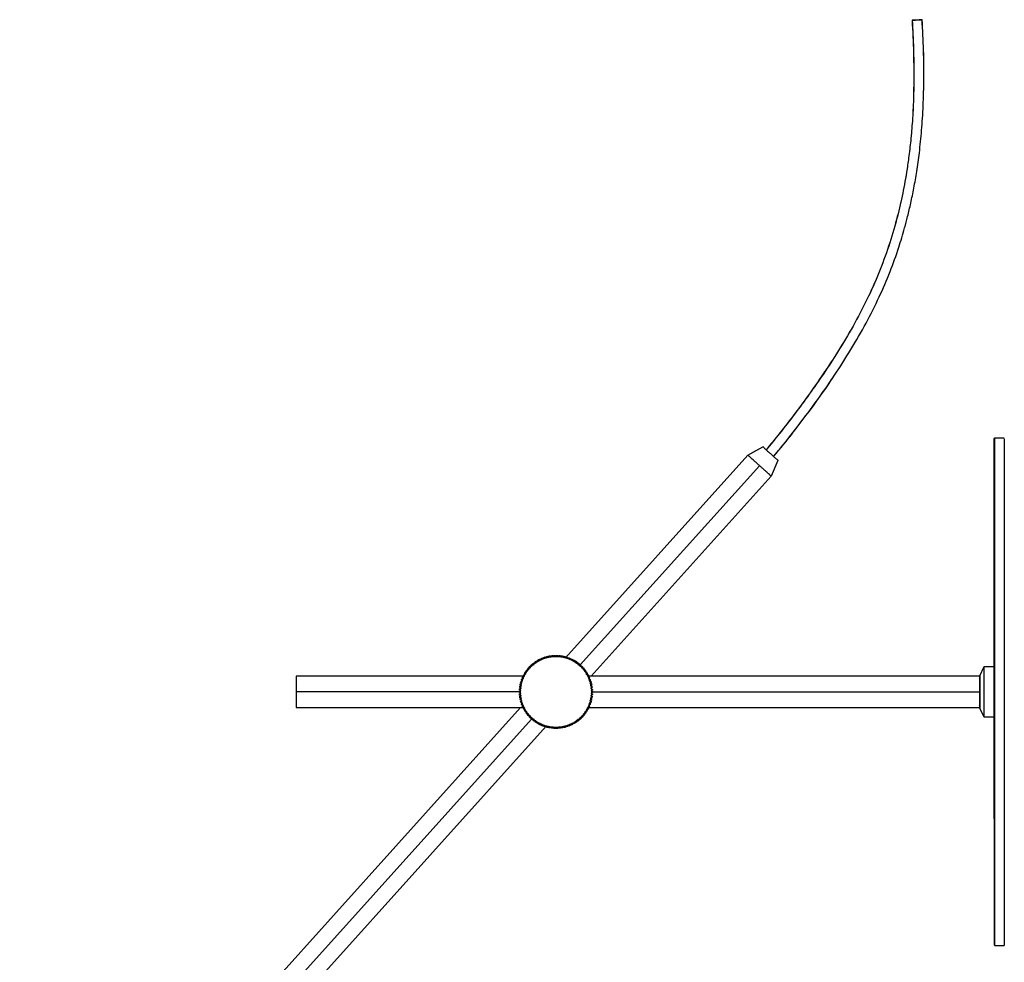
# Paper-space layout '_Derecha' of a CAD drawing. Header units: millimetres. Extents: x 109 to 705, y 3460 to 4284.
# Tile 2 of 2: x 220 to 705, y 3820 to 4284. Entities that reach past the tile are written whole.
import ezdxf

# ---------------------------------------------------------------- set-up
doc = ezdxf.new("R2010")
doc.units = ezdxf.units.MM

psp = doc.layouts.new('_Derecha')

# ---------------------------------------------------------------- linework, layer by layer
at = {"color": 7, "linetype": 'Continuous', "lineweight": 25}
for p, q in [((659.64, 4283.85), (659.73, 4283.86)), ((659.68, 4283.86), (660.12, 4274.25)), ((664.54, 4284.15), (664.63, 4284.15)), ((705.1, 4077.91), (700.3, 4077.91)), ((705.1, 4077.79), (703.9, 4077.91)), ((705.1, 4077.66), (705.1, 3827.91)), ((578.71, 4069.57), (586.11, 4073.67)), ((586.17, 4073.62), (580.56, 4070.59)), ((578.71, 4069.57), (488.85, 3969.76)), ((593.54, 4066.98), (590.23, 4059.2)), ((584.47, 4064.38), (496.1, 3966.24)), ((501.51, 3960.66), (590.23, 4059.2)), ((478.21, 3969.92), (478.18, 3969.17)), ((479.33, 3969.54), (478.87, 3970.13)), ((479.41, 3970.29), (479.33, 3969.54)), ((480.5, 3969.83), (480.09, 3970.46)), ((480.63, 3970.57), (480.5, 3969.83)), ((481.69, 3970.04), (481.32, 3970.69)), ((481.87, 3970.77), (481.69, 3970.04)), ((482.89, 3970.17), (482.57, 3970.84)), ((483.12, 3970.88), (482.89, 3970.17)), ((484.1, 3970.21), (483.82, 3970.91)), ((484.38, 3970.91), (484.1, 3970.21)), ((485.31, 3970.17), (485.08, 3970.88)), ((485.64, 3970.84), (485.31, 3970.17)), ((486.51, 3970.04), (486.33, 3970.77)), ((486.88, 3970.69), (486.51, 3970.04)), ((487.7, 3969.83), (487.57, 3970.57)), ((488.12, 3970.46), (487.7, 3969.83)), ((488.87, 3969.54), (488.79, 3970.29)), ((489.33, 3970.13), (488.87, 3969.54)), ((490.02, 3969.17), (489.99, 3969.92)), ((470.91, 3965.16), (471.24, 3964.49)), ((472.08, 3965.36), (471.4, 3965.66)), ((471.8, 3966.05), (472.08, 3965.36)), ((472.98, 3966.16), (472.32, 3966.52)), ((472.75, 3966.88), (472.98, 3966.16)), ((473.93, 3966.91), (473.3, 3967.31)), ((473.75, 3967.63), (473.93, 3966.91)), ((474.93, 3967.58), (474.33, 3968.02)), ((474.8, 3968.32), (474.93, 3967.58)), ((475.98, 3968.19), (475.4, 3968.67)), ((475.9, 3968.93), (475.98, 3968.19)), ((477.06, 3968.72), (476.53, 3969.24)), ((477.04, 3969.47), (477.06, 3968.72)), ((478.18, 3969.17), (477.68, 3969.73)), ((490.52, 3969.73), (490.02, 3969.17)), ((491.14, 3968.72), (491.17, 3969.47)), ((491.68, 3969.24), (491.14, 3968.72)), ((492.22, 3968.19), (492.3, 3968.93)), ((492.8, 3968.67), (492.22, 3968.19)), ((493.27, 3967.58), (493.4, 3968.32)), ((493.88, 3968.02), (493.27, 3967.58)), ((494.27, 3966.91), (494.45, 3967.63)), ((494.91, 3967.31), (494.27, 3966.91)), ((495.22, 3966.16), (495.46, 3966.88)), ((495.88, 3966.52), (495.22, 3966.16)), ((496.12, 3965.36), (496.4, 3966.05)), ((496.8, 3965.66), (496.12, 3965.36)), ((496.96, 3964.49), (497.29, 3965.16)), ((693.1, 3960.91), (695.1, 3965.41)), ((695.1, 3965.41), (700.1, 3965.41)), ((468.4, 3960.66), (356.1, 3960.66)), ((468.55, 3960.49), (467.8, 3960.55)), ((468.05, 3961.05), (468.55, 3960.49)), ((469.12, 3961.56), (468.37, 3961.67)), ((468.65, 3962.15), (469.12, 3961.56)), ((469.76, 3962.58), (469.02, 3962.74)), ((469.34, 3963.21), (469.76, 3962.58)), ((470.47, 3963.56), (469.75, 3963.77)), ((470.09, 3964.21), (470.47, 3963.56)), ((471.24, 3964.49), (470.54, 3964.74)), ((497.66, 3964.74), (496.96, 3964.49)), ((498.46, 3963.77), (497.73, 3963.56)), ((497.73, 3963.56), (497.84, 3963.75)), ((497.84, 3963.75), (498.11, 3964.21)), ((498.44, 3962.58), (498.87, 3963.21)), ((499.18, 3962.74), (498.44, 3962.58)), ((499.08, 3961.56), (499.55, 3962.15)), ((499.83, 3961.67), (499.08, 3961.56)), ((499.65, 3960.49), (500.15, 3961.05)), ((500.4, 3960.55), (499.65, 3960.49)), ((693.11, 3960.66), (499.8, 3960.66)), ((467.06, 3955.91), (466.33, 3955.76)), ((466.43, 3956.31), (467.06, 3955.91)), ((467.31, 3957.1), (466.57, 3956.99)), ((466.71, 3957.53), (467.31, 3957.1)), ((467.65, 3958.26), (466.9, 3958.21)), ((467.07, 3958.74), (467.65, 3958.26)), ((468.06, 3959.39), (467.31, 3959.39)), ((467.52, 3959.91), (468.06, 3959.39)), ((500.14, 3959.39), (500.68, 3959.91)), ((500.89, 3959.39), (500.14, 3959.39)), ((500.56, 3958.26), (501.13, 3958.74)), ((501.3, 3958.21), (500.56, 3958.26)), ((500.89, 3957.1), (501.5, 3957.53)), ((501.63, 3956.99), (500.89, 3957.1)), ((501.14, 3955.91), (501.78, 3956.31)), ((501.87, 3955.76), (501.14, 3955.91)), ((693.1, 3959.31), (692.89, 3959.66)), ((466.1, 3952.91), (356.1, 3952.91)), ((466.81, 3953.51), (466.1, 3953.26)), ((466.1, 3952.56), (466.81, 3952.31)), ((466.12, 3953.82), (466.81, 3953.51)), ((466.81, 3952.31), (466.12, 3952)), ((466.89, 3954.72), (466.17, 3954.51)), ((466.17, 3951.31), (466.89, 3951.1)), ((466.23, 3955.07), (466.89, 3954.72)), ((466.89, 3951.1), (466.23, 3950.75)), ((501.31, 3954.72), (501.97, 3955.07)), ((502.03, 3954.51), (501.31, 3954.72)), ((501.31, 3951.1), (502.03, 3951.31)), ((501.97, 3950.75), (501.31, 3951.1)), ((501.39, 3953.51), (502.08, 3953.82)), ((502.1, 3953.26), (501.39, 3953.51)), ((501.39, 3952.31), (502.1, 3952.56)), ((502.08, 3952), (501.39, 3952.31)), ((502.1, 3952.91), (693.1, 3952.91)), ((466.33, 3950.06), (467.06, 3949.91)), ((467.06, 3949.91), (466.43, 3949.51)), ((466.57, 3948.83), (467.31, 3948.72)), ((467.31, 3948.72), (466.71, 3948.28)), ((466.9, 3947.61), (467.65, 3947.56)), ((467.65, 3947.56), (467.07, 3947.08)), ((467.31, 3946.43), (468.06, 3946.43)), ((468.06, 3946.43), (467.52, 3945.91)), ((500.14, 3946.43), (500.89, 3946.43)), ((500.68, 3945.91), (500.14, 3946.43)), ((500.56, 3947.56), (501.3, 3947.61)), ((501.13, 3947.08), (500.56, 3947.56)), ((500.89, 3948.72), (501.63, 3948.83)), ((501.5, 3948.28), (500.89, 3948.72)), ((501.14, 3949.91), (501.87, 3950.06)), ((501.78, 3949.51), (501.14, 3949.91)), ((692.89, 3946.16), (693.1, 3946.51)), ((466.69, 3945.16), (231.09, 3683.49)), ((356.1, 3945.16), (468.4, 3945.16)), ((467.8, 3945.27), (468.55, 3945.33)), ((468.55, 3945.33), (468.05, 3944.77)), ((468.37, 3944.15), (469.12, 3944.26)), ((469.12, 3944.26), (468.65, 3943.67)), ((469.02, 3943.08), (469.76, 3943.23)), ((469.76, 3943.23), (469.34, 3942.61)), ((469.75, 3942.05), (470.47, 3942.26)), ((470.47, 3942.26), (470.09, 3941.61)), ((470.54, 3941.07), (471.24, 3941.33)), ((471.24, 3941.33), (470.91, 3940.66)), ((496.96, 3941.33), (497.66, 3941.07)), ((497.29, 3940.66), (496.96, 3941.33)), ((497.73, 3942.26), (498.46, 3942.05)), ((498.11, 3941.61), (497.73, 3942.26)), ((498.44, 3943.23), (499.18, 3943.08)), ((498.87, 3942.61), (498.44, 3943.23)), ((499.08, 3944.26), (499.83, 3944.15)), ((499.55, 3943.67), (499.08, 3944.26)), ((499.65, 3945.33), (500.4, 3945.27)), ((500.15, 3944.77), (499.65, 3945.33)), ((499.8, 3945.16), (693.1, 3945.16)), ((695.1, 3940.41), (693.1, 3944.91)), ((219.79, 3659.37), (472.06, 3939.53)), ((225.55, 3654.18), (479.35, 3936.06)), ((471.4, 3940.16), (472.08, 3940.46)), ((472.08, 3940.46), (471.8, 3939.77)), ((472.32, 3939.3), (472.98, 3939.66)), ((472.98, 3939.66), (472.75, 3938.94)), ((473.3, 3938.51), (473.93, 3938.91)), ((473.93, 3938.91), (473.75, 3938.18)), ((474.33, 3937.79), (474.93, 3938.24)), ((474.93, 3938.24), (474.8, 3937.5)), ((475.4, 3937.15), (475.98, 3937.63)), ((475.98, 3937.63), (475.9, 3936.89)), ((476.53, 3936.58), (477.06, 3937.1)), ((477.06, 3937.1), (477.04, 3936.35)), ((477.68, 3936.09), (478.18, 3936.65)), ((478.18, 3936.65), (478.21, 3935.9)), ((478.87, 3935.69), (479.33, 3936.28)), ((479.33, 3936.28), (479.41, 3935.53)), ((480.09, 3935.36), (480.5, 3935.99)), ((480.5, 3935.99), (480.63, 3935.25)), ((487.57, 3935.25), (487.7, 3935.99)), ((487.7, 3935.99), (488.12, 3935.36)), ((488.79, 3935.53), (488.87, 3936.28)), ((488.87, 3936.28), (489.33, 3935.69)), ((489.99, 3935.9), (490.02, 3936.65)), ((490.02, 3936.65), (490.52, 3936.09)), ((491.14, 3937.1), (491.68, 3936.58)), ((491.17, 3936.35), (491.14, 3937.1)), ((492.22, 3937.63), (492.8, 3937.15)), ((492.3, 3936.89), (492.22, 3937.63)), ((493.27, 3938.24), (493.88, 3937.79)), ((493.4, 3937.5), (493.27, 3938.24)), ((494.27, 3938.91), (494.91, 3938.51)), ((494.45, 3938.18), (494.27, 3938.91)), ((495.22, 3939.66), (495.88, 3939.3)), ((495.46, 3938.94), (495.22, 3939.66)), ((496.12, 3940.46), (496.8, 3940.16)), ((496.4, 3939.77), (496.12, 3940.46)), ((700.1, 3940.41), (695.1, 3940.41)), ((481.32, 3935.13), (481.69, 3935.78)), ((481.69, 3935.78), (481.87, 3935.05)), ((482.57, 3934.98), (482.89, 3935.65)), ((482.89, 3935.65), (483.12, 3934.94)), ((483.82, 3934.91), (484.1, 3935.61)), ((484.1, 3935.61), (484.38, 3934.91)), ((485.08, 3934.94), (485.31, 3935.65)), ((485.31, 3935.65), (485.64, 3934.98)), ((486.33, 3935.05), (486.51, 3935.78)), ((486.51, 3935.78), (486.88, 3935.13)), ((700.3, 3827.91), (705.1, 3827.91))]:
    psp.add_line(p, q, dxfattribs=at)
for points, knots in [([(659.68, 4283.84), (659.93, 4279.17), (660.4, 4270.18), (660.59, 4257.23), (660.39, 4245.36), (659.85, 4234.59), (659.04, 4224.93), (658.05, 4216.51), (657, 4209.29), (655.91, 4203.01), (654.75, 4197.15), (653.46, 4191.41), (651.39, 4183.16), (648.2, 4172.4), (643.35, 4159.2), (637.47, 4146.05), (630.61, 4133.04), (623.42, 4120.98), (616.17, 4109.84), (609.06, 4099.65), (601.76, 4089.78), (594.66, 4080.64), (589.94, 4074.87), (587.75, 4072.19)], [0, 0, 0, 0, 0.0609259, 0.1171434, 0.1686343, 0.2154023, 0.2574587, 0.2948127, 0.3257263, 0.3524984, 0.3778484, 0.4033952, 0.4291559, 0.4885953, 0.5494986, 0.612043, 0.676114, 0.7409002, 0.7949327, 0.8491796, 0.9028391, 0.9548481, 1, 1, 1, 1]), ([(591.39, 4068.92), (591.81, 4069.41), (595.55, 4073.83), (602.45, 4082.61), (612.11, 4095.4), (621.21, 4108.47), (629.57, 4121.56), (636.98, 4134.42), (643.46, 4147.2), (648.81, 4159.71), (652.32, 4169.52), (654.59, 4176.74), (656.06, 4181.79), (657.56, 4187.47), (659.1, 4194), (660.62, 4201.4), (662.05, 4209.68), (663.36, 4219.17), (664.45, 4229.95), (665.2, 4242.05), (665.51, 4255.19), (665.36, 4269.34), (664.85, 4279.1), (664.59, 4284.14)], [0, 0, 0, 0, 0.008292, 0.074284, 0.143138, 0.213659, 0.278233, 0.342075, 0.403688, 0.461671, 0.516157, 0.537041, 0.558545, 0.583565, 0.612217, 0.64447, 0.680302, 0.7197, 0.767149, 0.818911, 0.874986, 0.935364, 1, 1, 1, 1]), ([(659.64, 4283.85), (659.93, 4278.48), (660.49, 4267.83), (660.46, 4257.15), (660.44, 4251.85)], [0, 0, 0, 0, 0.503271, 1, 1, 1, 1]), ([(664.54, 4284.14), (664.52, 4284.13), (664.45, 4284.12), (663.93, 4284.08), (663.12, 4284.02), (662.14, 4283.96), (661.15, 4283.9), (660.34, 4283.86), (659.82, 4283.84), (659.75, 4283.85), (659.73, 4283.85)], [0, 0, 0, 0, 0.0741848, 0.2161065, 0.3580269, 0.4999487, 0.641874, 0.7837962, 0.925717, 1, 1, 1, 1]), ([(659.83, 4283.87), (660.01, 4283.89), (660.34, 4283.92), (661.15, 4283.98), (661.64, 4284.01), (662.38, 4284.05), (662.62, 4284.07), (663.09, 4284.09), (663.31, 4284.11), (663.93, 4284.14), (664.25, 4284.15), (664.44, 4284.15)], [0, 0, 0, 0, 0.25, 0.25, 0.5, 0.5, 0.625, 0.625, 0.75, 0.75, 1, 1, 1, 1]), ([(665.15, 4243.57), (665.28, 4246.99), (665.6, 4255.47), (665.4, 4269.01), (664.89, 4279.11), (664.63, 4284.15)], [0, 0, 0, 0, 0.253149, 0.627084, 1, 1, 1, 1]), ([(660.44, 4251.85), (660.41, 4249.57), (660.34, 4243.7), (659.84, 4234.62), (659.04, 4224.96), (658.06, 4216.54), (657, 4209.32), (655.91, 4203.04), (654.75, 4197.19), (653.47, 4191.44), (651.4, 4183.19), (648.21, 4172.43), (643.36, 4159.24), (637.49, 4146.08), (630.62, 4133.09), (624.47, 4122.65), (620.52, 4116.64), (619.3, 4114.79)], [0, 0, 0, 0, 0.047009, 0.121147, 0.187818, 0.247034, 0.296041, 0.338483, 0.378668, 0.419166, 0.460002, 0.554229, 0.650777, 0.749929, 0.851501, 0.954204, 1, 1, 1, 1]), ([(619.44, 4115), (616.59, 4110.73), (610.95, 4102.28), (602.52, 4090.86), (594.79, 4080.86), (589.97, 4074.98), (587.72, 4072.22)], [0, 0, 0, 0, 0.2887311, 0.5715239, 0.7994132, 1, 1, 1, 1]), ([(591.42, 4068.89), (592.72, 4070.46), (596.66, 4075.2), (603.22, 4083.53), (611.14, 4094.11), (617.13, 4102.39), (620.27, 4107.25), (620.88, 4108.2)], [0, 0, 0, 0, 0.1244313, 0.3766853, 0.6471272, 0.9308895, 1, 1, 1, 1]), ([(700.1, 4077.71), (700.1, 4077.71), (700.1, 4077.38), (700.1, 4076.03), (700.1, 4075), (700.1, 4072.21), (700.1, 4070.46), (700.1, 4066.24), (700.1, 4063.78), (700.1, 4058.2), (700.1, 4055.09), (700.1, 4048.31), (700.1, 4044.64), (700.1, 4036.86), (700.1, 4032.75), (700.1, 4024.23), (700.1, 4019.81), (700.1, 4010.81), (700.1, 4006.06), (700.1, 3996.18), (700.1, 3991.04), (700.1, 3980.48), (700.1, 3975.05), (700.1, 3964.06), (700.1, 3958.48), (700.1, 3947.34), (700.1, 3941.76), (700.1, 3930.77), (700.1, 3925.34), (700.1, 3914.78), (700.1, 3909.64), (700.1, 3899.76), (700.1, 3895.01), (700.1, 3890.51)], [0, 0, 0, 0, 0.0625, 0.0625, 0.125, 0.125, 0.1875, 0.1875, 0.25, 0.25, 0.3125, 0.3125, 0.375, 0.375, 0.4375, 0.4375, 0.5, 0.5, 0.5625, 0.5625, 0.625, 0.625, 0.6875, 0.6875, 0.75, 0.75, 0.8125, 0.8125, 0.875, 0.875, 0.9375, 0.9375, 1, 1, 1, 1]), ([(700.16, 3890.44), (700.16, 3893.38), (700.16, 3899.35), (700.16, 3908.91), (700.16, 3919.02), (700.16, 3929.63), (700.16, 3940.57), (700.16, 3951.72), (700.16, 3962.94), (700.16, 3974.18), (700.16, 3985.36), (700.16, 3996.33), (700.16, 4006.95), (700.16, 4017.02), (700.16, 4026.44), (700.16, 4035.07), (700.16, 4042.87), (700.16, 4049.8), (700.16, 4055.9), (700.16, 4061.26), (700.16, 4065.95), (700.16, 4070.01), (700.16, 4073.32), (700.16, 4075.84), (700.16, 4077.34), (700.16, 4077.98), (700.16, 4077.82), (700.16, 4077.8)], [0, 0, 0, 0, 0.038427, 0.078026, 0.118707, 0.160363, 0.202866, 0.245293, 0.28824, 0.331542, 0.375024, 0.419294, 0.463375, 0.507082, 0.55024, 0.592687, 0.633544, 0.673454, 0.712315, 0.750047, 0.788474, 0.828072, 0.868753, 0.91041, 0.952912, 0.995339, 1, 1, 1, 1]), ([(700.3, 4077.91), (700.29, 4077.91), (700.26, 4077.91), (700.23, 4077.9), (700.19, 4077.88), (700.17, 4077.86), (700.16, 4077.85)], [0, 0, 0, 0, 0.233032, 0.480023, 0.737282, 1, 1, 1, 1]), ([(700.3, 4077.91), (700.3, 4077.91), (700.3, 4077.62), (700.3, 4076.36), (700.3, 4075.4), (700.3, 4072.76), (700.3, 4071.08), (700.3, 4066.97), (700.3, 4064.54), (700.3, 4058.96), (700.3, 4055.8), (700.3, 4048.81), (700.3, 4044.98), (700.3, 4036.76), (700.3, 4032.37), (700.3, 4023.14), (700.3, 4018.32), (700.3, 4008.39), (700.3, 4003.28), (700.3, 3992.95), (700.3, 3987.73), (700.3, 3977.3), (700.3, 3972.1), (700.3, 3964.42), (700.3, 3961.87), (700.3, 3958.1), (700.3, 3956.84), (700.3, 3954.98), (700.3, 3954.35), (700.3, 3953.12), (700.3, 3952.5), (700.3, 3946.92), (700.3, 3941.85), (700.3, 3931.56), (700.3, 3926.35), (700.3, 3915.92), (700.3, 3910.71), (700.3, 3900.41), (700.3, 3895.34), (700.3, 3890.41)], [0, 0, 0, 0, 0.0625, 0.0625, 0.125, 0.125, 0.1875, 0.1875, 0.25, 0.25, 0.3125, 0.3125, 0.375, 0.375, 0.4375, 0.4375, 0.5, 0.5, 0.5625, 0.5625, 0.625, 0.625, 0.6875, 0.6875, 0.71875, 0.71875, 0.734375, 0.734375, 0.742188, 0.742188, 0.75, 0.75, 0.8125, 0.8125, 0.875, 0.875, 0.9375, 0.9375, 1, 1, 1, 1]), ([(586.11, 4073.67), (586.11, 4073.67), (586.19, 4073.6), (586.46, 4073.36), (586.57, 4073.25), (586.85, 4073), (587.01, 4072.86), (587.38, 4072.53), (587.58, 4072.35), (588, 4071.97), (588.23, 4071.76), (588.91, 4071.15), (589.39, 4070.72), (590.26, 4069.93), (590.73, 4069.51), (591.42, 4068.89), (591.64, 4068.69), (592.07, 4068.3), (592.27, 4068.12), (592.63, 4067.8), (592.79, 4067.65), (593.07, 4067.4), (593.19, 4067.3), (593.46, 4067.05), (593.54, 4066.98), (593.54, 4066.98)], [0, 0, 0, 0, 0.125, 0.125, 0.1875, 0.1875, 0.25, 0.25, 0.3125, 0.3125, 0.375, 0.375, 0.5, 0.5, 0.625, 0.625, 0.6875, 0.6875, 0.75, 0.75, 0.8125, 0.8125, 0.875, 0.875, 1, 1, 1, 1]), ([(590.23, 4059.2), (590.23, 4059.2), (590.2, 4059.22), (590.07, 4059.34), (589.97, 4059.43), (589.69, 4059.69), (589.51, 4059.85), (589.08, 4060.23), (588.82, 4060.46), (588.26, 4060.97), (587.95, 4061.25), (587.29, 4061.84), (586.95, 4062.15), (586.24, 4062.79), (585.88, 4063.12), (585.16, 4063.76), (584.81, 4064.08), (584.13, 4064.69), (583.78, 4065), (583.07, 4065.65), (582.71, 4065.97), (582, 4066.61), (581.65, 4066.92), (580.99, 4067.52), (580.68, 4067.8), (580.12, 4068.3), (579.87, 4068.53), (579.43, 4068.92), (579.26, 4069.08), (578.98, 4069.33), (578.87, 4069.42), (578.74, 4069.54), (578.71, 4069.57), (578.71, 4069.57)], [0, 0, 0, 0, 0.0625, 0.0625, 0.125, 0.125, 0.1875, 0.1875, 0.25, 0.25, 0.3125, 0.3125, 0.375, 0.375, 0.4375, 0.4375, 0.5, 0.5, 0.5625, 0.5625, 0.625, 0.625, 0.6875, 0.6875, 0.75, 0.75, 0.8125, 0.8125, 0.875, 0.875, 0.9375, 0.9375, 1, 1, 1, 1]), ([(584.47, 4064.38), (584.13, 4064.69), (583.78, 4065), (583.07, 4065.65), (582.71, 4065.97), (582, 4066.61), (581.65, 4066.92), (580.99, 4067.52), (580.68, 4067.8), (580.12, 4068.3), (579.87, 4068.53), (579.43, 4068.92), (579.26, 4069.08), (578.98, 4069.33), (578.87, 4069.42), (578.74, 4069.54), (578.71, 4069.57), (578.71, 4069.57)], [0, 0, 0, 0, 0.125, 0.125, 0.25, 0.25, 0.375, 0.375, 0.5, 0.5, 0.625, 0.625, 0.75, 0.75, 0.875, 0.875, 1, 1, 1, 1]), ([(590.23, 4059.2), (590.23, 4059.2), (590.2, 4059.22), (590.07, 4059.34), (589.97, 4059.43), (589.69, 4059.69), (589.51, 4059.85), (589.08, 4060.23), (588.82, 4060.46), (588.26, 4060.97), (587.95, 4061.25), (587.29, 4061.84), (586.95, 4062.15), (586.24, 4062.79), (585.88, 4063.12), (585.16, 4063.76), (584.81, 4064.08), (584.47, 4064.38)], [0, 0, 0, 0, 0.125, 0.125, 0.25, 0.25, 0.375, 0.375, 0.5, 0.5, 0.625, 0.625, 0.75, 0.75, 0.875, 0.875, 1, 1, 1, 1]), ([(695.1, 3940.41), (695.1, 3940.41), (695.1, 3940.48), (695.1, 3940.76), (695.1, 3940.98), (695.1, 3941.59), (695.1, 3941.98), (695.1, 3942.91), (695.1, 3943.46), (695.1, 3944.68), (695.1, 3945.35), (695.1, 3946.78), (695.1, 3947.54), (695.1, 3949.08), (695.1, 3949.86), (695.1, 3951.41), (695.1, 3952.17), (695.1, 3953.65), (695.1, 3954.41), (695.1, 3955.96), (695.1, 3956.74), (695.1, 3958.28), (695.1, 3959.04), (695.1, 3960.46), (695.1, 3961.14), (695.1, 3962.36), (695.1, 3962.9), (695.1, 3963.84), (695.1, 3964.23), (695.1, 3964.84), (695.1, 3965.06), (695.1, 3965.34), (695.1, 3965.41), (695.1, 3965.41)], [0, 0, 0, 0, 0.0625, 0.0625, 0.125, 0.125, 0.1875, 0.1875, 0.25, 0.25, 0.3125, 0.3125, 0.375, 0.375, 0.4375, 0.4375, 0.5, 0.5, 0.5625, 0.5625, 0.625, 0.625, 0.6875, 0.6875, 0.75, 0.75, 0.8125, 0.8125, 0.875, 0.875, 0.9375, 0.9375, 1, 1, 1, 1]), ([(356.1, 3960.66), (356.1, 3960.66), (356.1, 3960.62), (356.1, 3960.44), (356.1, 3960.3), (356.1, 3959.93), (356.1, 3959.69), (356.1, 3959.11), (356.1, 3958.77), (356.1, 3958.01), (356.1, 3957.59), (356.1, 3956.71), (356.1, 3956.24), (356.1, 3955.29), (356.1, 3954.8), (356.1, 3953.84), (356.1, 3953.37), (356.1, 3952.91)], [0, 0, 0, 0, 0.125, 0.125, 0.25, 0.25, 0.375, 0.375, 0.5, 0.5, 0.625, 0.625, 0.75, 0.75, 0.875, 0.875, 1, 1, 1, 1]), ([(693.1, 3960.91), (693.1, 3960.91), (693.1, 3960.87), (693.1, 3960.68), (693.1, 3960.54), (693.1, 3960.15), (693.1, 3959.9), (693.1, 3959.31), (693.1, 3958.96), (693.1, 3958.18), (693.1, 3957.74), (693.1, 3956.83), (693.1, 3956.35), (693.1, 3955.36), (693.1, 3954.86), (693.1, 3953.87), (693.1, 3953.38), (693.1, 3952.44), (693.1, 3951.95), (693.1, 3950.96), (693.1, 3950.46), (693.1, 3949.47), (693.1, 3948.99), (693.1, 3948.07), (693.1, 3947.64), (693.1, 3946.86), (693.1, 3946.51), (693.1, 3945.91), (693.1, 3945.67), (693.1, 3945.28), (693.1, 3945.13), (693.1, 3944.95), (693.1, 3944.91), (693.1, 3944.91)], [0, 0, 0, 0, 0.0625, 0.0625, 0.125, 0.125, 0.1875, 0.1875, 0.25, 0.25, 0.3125, 0.3125, 0.375, 0.375, 0.4375, 0.4375, 0.5, 0.5, 0.5625, 0.5625, 0.625, 0.625, 0.6875, 0.6875, 0.75, 0.75, 0.8125, 0.8125, 0.875, 0.875, 0.9375, 0.9375, 1, 1, 1, 1]), ([(693.1, 3952.91), (693.1, 3953.88), (693.1, 3955.91), (693.1, 3958.53), (693.1, 3960.29), (693.1, 3960.51), (693.1, 3960.61)], [0, 0, 0, 0, 0.245526, 0.511282, 0.777037, 1, 1, 1, 1]), ([(356.1, 3952.91), (356.1, 3952.45), (356.1, 3951.98), (356.1, 3951.02), (356.1, 3950.53), (356.1, 3949.58), (356.1, 3949.11), (356.1, 3948.23), (356.1, 3947.81), (356.1, 3947.05), (356.1, 3946.71), (356.1, 3946.13), (356.1, 3945.89), (356.1, 3945.51), (356.1, 3945.38), (356.1, 3945.2), (356.1, 3945.16), (356.1, 3945.16)], [0, 0, 0, 0, 0.125, 0.125, 0.25, 0.25, 0.375, 0.375, 0.5, 0.5, 0.625, 0.625, 0.75, 0.75, 0.875, 0.875, 1, 1, 1, 1]), ([(693.1, 3945.16), (693.1, 3945.16), (693.1, 3945.2), (693.1, 3945.38), (693.1, 3945.51), (693.1, 3945.89), (693.1, 3946.13), (693.1, 3946.71), (693.1, 3947.05), (693.1, 3947.81), (693.1, 3948.23), (693.1, 3949.11), (693.1, 3949.58), (693.1, 3950.53), (693.1, 3951.02), (693.1, 3951.98), (693.1, 3952.45), (693.1, 3952.91)], [0, 0, 0, 0, 0.125, 0.125, 0.25, 0.25, 0.375, 0.375, 0.5, 0.5, 0.625, 0.625, 0.75, 0.75, 0.875, 0.875, 1, 1, 1, 1]), ([(700.1, 3890.51), (700.1, 3886.01), (700.1, 3881.59), (700.1, 3873.06), (700.1, 3868.96), (700.1, 3861.18), (700.1, 3857.51), (700.1, 3850.73), (700.1, 3847.62), (700.1, 3842.04), (700.1, 3839.58), (700.1, 3835.36), (700.1, 3833.61), (700.1, 3830.82), (700.1, 3829.79), (700.1, 3828.44), (700.1, 3828.11), (700.1, 3828.11)], [0, 0, 0, 0, 0.125, 0.125, 0.25, 0.25, 0.375, 0.375, 0.5, 0.5, 0.625, 0.625, 0.75, 0.75, 0.875, 0.875, 1, 1, 1, 1]), ([(700.3, 3890.41), (700.3, 3885.57), (700.3, 3880.87), (700.3, 3871.92), (700.3, 3867.66), (700.3, 3859.69), (700.3, 3855.99), (700.3, 3849.24), (700.3, 3846.19), (700.3, 3840.8), (700.3, 3838.46), (700.3, 3834.49), (700.3, 3832.87), (700.3, 3830.33), (700.3, 3829.4), (700.3, 3828.19), (700.3, 3827.91), (700.3, 3827.91)], [0, 0, 0, 0, 0.125, 0.125, 0.25, 0.25, 0.375, 0.375, 0.5, 0.5, 0.625, 0.625, 0.75, 0.75, 0.875, 0.875, 1, 1, 1, 1])]:
    psp.add_open_spline(points, degree=3, knots=knots, dxfattribs=at)
for points in [[(478.21, 3969.92), (478.43, 3969.99), (478.65, 3970.07), (478.87, 3970.13)], [(479.35, 3969.75), (479.69, 3969.85), (480.04, 3969.94), (480.38, 3970.01)], [(479.41, 3970.29), (479.63, 3970.35), (479.86, 3970.4), (480.09, 3970.46)], [(480.54, 3970.04), (480.89, 3970.12), (481.24, 3970.18), (481.59, 3970.23)], [(480.63, 3970.57), (480.86, 3970.62), (481.09, 3970.66), (481.32, 3970.69)], [(481.74, 3970.25), (482.1, 3970.3), (482.45, 3970.33), (482.8, 3970.36)], [(481.87, 3970.77), (482.1, 3970.8), (482.33, 3970.82), (482.57, 3970.84)], [(482.96, 3970.37), (483.31, 3970.4), (483.67, 3970.41), (484.02, 3970.41)], [(483.12, 3970.88), (483.36, 3970.9), (483.59, 3970.9), (483.82, 3970.91)], [(484.18, 3970.41), (484.53, 3970.41), (484.89, 3970.4), (485.24, 3970.37)], [(484.38, 3970.91), (484.61, 3970.9), (484.85, 3970.9), (485.08, 3970.88)], [(485.4, 3970.36), (485.75, 3970.33), (486.11, 3970.3), (486.46, 3970.25)], [(485.64, 3970.84), (485.87, 3970.82), (486.1, 3970.8), (486.33, 3970.77)], [(486.62, 3970.23), (486.97, 3970.18), (487.31, 3970.12), (487.66, 3970.04)], [(486.88, 3970.69), (487.11, 3970.66), (487.34, 3970.62), (487.57, 3970.57)], [(487.82, 3970.01), (488.16, 3969.94), (488.51, 3969.85), (488.85, 3969.75)], [(488.12, 3970.46), (488.34, 3970.4), (488.57, 3970.35), (488.79, 3970.29)], [(489.33, 3970.13), (489.55, 3970.07), (489.77, 3969.99), (489.99, 3969.92)], [(470.91, 3965.16), (471.07, 3965.33), (471.23, 3965.5), (471.4, 3965.66)], [(471.15, 3964.68), (471.39, 3964.94), (471.63, 3965.2), (471.89, 3965.44)], [(471.8, 3966.05), (471.97, 3966.21), (472.14, 3966.36), (472.32, 3966.52)], [(472, 3965.55), (472.26, 3965.8), (472.52, 3966.04), (472.79, 3966.26)], [(472.75, 3966.88), (472.93, 3967.02), (473.11, 3967.17), (473.3, 3967.31)], [(472.91, 3966.37), (473.19, 3966.59), (473.46, 3966.81), (473.75, 3967.02)], [(473.75, 3967.63), (473.94, 3967.77), (474.13, 3967.9), (474.33, 3968.02)], [(473.88, 3967.11), (474.17, 3967.32), (474.46, 3967.52), (474.76, 3967.71)], [(474.8, 3968.32), (475, 3968.44), (475.2, 3968.56), (475.4, 3968.67)], [(474.9, 3967.79), (475.2, 3967.98), (475.5, 3968.16), (475.81, 3968.32)], [(475.9, 3968.93), (476.11, 3969.04), (476.31, 3969.14), (476.53, 3969.24)], [(475.96, 3968.4), (476.27, 3968.56), (476.59, 3968.72), (476.91, 3968.86)], [(477.04, 3969.47), (477.25, 3969.56), (477.47, 3969.64), (477.68, 3969.73)], [(477.06, 3968.93), (477.38, 3969.07), (477.71, 3969.2), (478.04, 3969.33)], [(478.19, 3969.38), (478.52, 3969.5), (478.86, 3969.61), (479.2, 3969.71)], [(489, 3969.71), (489.34, 3969.61), (489.68, 3969.5), (490.01, 3969.38)], [(490.16, 3969.33), (490.49, 3969.2), (490.82, 3969.07), (491.15, 3968.93)], [(490.52, 3969.73), (490.74, 3969.64), (490.95, 3969.56), (491.17, 3969.47)], [(491.29, 3968.86), (491.61, 3968.72), (491.93, 3968.56), (492.25, 3968.4)], [(491.68, 3969.24), (491.89, 3969.14), (492.1, 3969.04), (492.3, 3968.93)], [(492.39, 3968.32), (492.7, 3968.16), (493.01, 3967.98), (493.31, 3967.79)], [(492.8, 3968.67), (493, 3968.56), (493.2, 3968.44), (493.4, 3968.32)], [(493.44, 3967.71), (493.74, 3967.52), (494.04, 3967.32), (494.32, 3967.11)], [(493.88, 3968.02), (494.07, 3967.9), (494.26, 3967.77), (494.45, 3967.63)], [(494.45, 3967.02), (494.74, 3966.81), (495.02, 3966.59), (495.29, 3966.37)], [(494.91, 3967.31), (495.09, 3967.17), (495.28, 3967.02), (495.46, 3966.88)], [(495.41, 3966.26), (495.68, 3966.04), (495.94, 3965.8), (496.2, 3965.55)], [(495.88, 3966.52), (496.06, 3966.36), (496.23, 3966.21), (496.4, 3966.05)], [(496.31, 3965.44), (496.57, 3965.2), (496.81, 3964.94), (497.05, 3964.68)], [(496.8, 3965.66), (496.97, 3965.5), (497.13, 3965.33), (497.29, 3965.16)], [(467.52, 3959.91), (467.61, 3960.13), (467.7, 3960.34), (467.8, 3960.55)], [(467.91, 3959.54), (468.04, 3959.87), (468.18, 3960.19), (468.34, 3960.51)], [(468.05, 3961.05), (468.15, 3961.26), (468.26, 3961.46), (468.37, 3961.67)], [(468.41, 3960.65), (468.56, 3960.97), (468.73, 3961.28), (468.91, 3961.59)], [(468.65, 3962.15), (468.77, 3962.35), (468.9, 3962.55), (469.02, 3962.74)], [(468.99, 3961.73), (469.16, 3962.03), (469.35, 3962.33), (469.55, 3962.63)], [(469.34, 3963.21), (469.47, 3963.4), (469.61, 3963.58), (469.75, 3963.77)], [(469.64, 3962.76), (469.84, 3963.05), (470.05, 3963.34), (470.26, 3963.62)], [(470.09, 3964.21), (470.24, 3964.39), (470.39, 3964.57), (470.54, 3964.74)], [(470.36, 3963.75), (470.58, 3964.02), (470.81, 3964.3), (471.04, 3964.56)], [(497.16, 3964.56), (497.39, 3964.3), (497.62, 3964.02), (497.84, 3963.75)], [(497.66, 3964.74), (497.82, 3964.57), (497.97, 3964.39), (498.11, 3964.21)], [(497.94, 3963.62), (498.16, 3963.34), (498.37, 3963.05), (498.56, 3962.76)], [(498.46, 3963.77), (498.6, 3963.58), (498.73, 3963.4), (498.87, 3963.21)], [(498.65, 3962.63), (498.85, 3962.33), (499.04, 3962.03), (499.22, 3961.73)], [(499.18, 3962.74), (499.31, 3962.55), (499.43, 3962.35), (499.55, 3962.15)], [(499.3, 3961.59), (499.47, 3961.28), (499.64, 3960.97), (499.79, 3960.65)], [(499.83, 3961.67), (499.94, 3961.46), (500.05, 3961.26), (500.15, 3961.05)], [(499.86, 3960.51), (500.02, 3960.19), (500.16, 3959.87), (500.3, 3959.54)], [(500.4, 3960.55), (500.5, 3960.34), (500.59, 3960.13), (500.68, 3959.91)], [(466.23, 3955.07), (466.26, 3955.3), (466.29, 3955.53), (466.33, 3955.76)], [(466.43, 3956.31), (466.47, 3956.54), (466.52, 3956.77), (466.57, 3956.99)], [(466.71, 3957.53), (466.77, 3957.76), (466.83, 3957.98), (466.9, 3958.21)], [(466.71, 3954.82), (466.74, 3955.17), (466.79, 3955.52), (466.85, 3955.87)], [(466.88, 3956.03), (466.94, 3956.38), (467.02, 3956.72), (467.1, 3957.07)], [(467.07, 3958.74), (467.15, 3958.96), (467.23, 3959.18), (467.31, 3959.39)], [(467.14, 3957.22), (467.23, 3957.56), (467.33, 3957.9), (467.43, 3958.24)], [(467.48, 3958.39), (467.59, 3958.73), (467.71, 3959.06), (467.85, 3959.39)], [(500.36, 3959.39), (500.49, 3959.06), (500.61, 3958.73), (500.72, 3958.39)], [(500.77, 3958.24), (500.88, 3957.9), (500.97, 3957.56), (501.06, 3957.22)], [(500.89, 3959.39), (500.98, 3959.18), (501.06, 3958.96), (501.13, 3958.74)], [(501.1, 3957.07), (501.18, 3956.72), (501.26, 3956.38), (501.32, 3956.03)], [(501.3, 3958.21), (501.37, 3957.98), (501.44, 3957.76), (501.5, 3957.53)], [(501.35, 3955.87), (501.41, 3955.52), (501.46, 3955.17), (501.5, 3954.82)], [(501.63, 3956.99), (501.68, 3956.77), (501.73, 3956.54), (501.78, 3956.31)], [(501.87, 3955.76), (501.91, 3955.53), (501.94, 3955.3), (501.97, 3955.07)], [(466.1, 3952.91), (466.1, 3953.03), (466.1, 3953.14), (466.1, 3953.26)], [(466.1, 3952.56), (466.1, 3952.68), (466.1, 3952.79), (466.1, 3952.91)], [(466.12, 3953.82), (466.14, 3954.05), (466.15, 3954.28), (466.17, 3954.51)], [(466.17, 3951.31), (466.15, 3951.54), (466.14, 3951.77), (466.12, 3952)], [(466.33, 3950.06), (466.29, 3950.29), (466.26, 3950.52), (466.23, 3950.75)], [(466.6, 3952.91), (466.6, 3953.09), (466.6, 3953.26), (466.61, 3953.44)], [(466.61, 3952.38), (466.6, 3952.56), (466.6, 3952.73), (466.6, 3952.91)], [(466.61, 3953.6), (466.63, 3953.95), (466.65, 3954.31), (466.69, 3954.66)], [(466.69, 3951.16), (466.65, 3951.51), (466.63, 3951.87), (466.61, 3952.22)], [(466.85, 3949.95), (466.79, 3950.3), (466.74, 3950.65), (466.71, 3951)], [(501.5, 3951), (501.46, 3950.65), (501.41, 3950.3), (501.35, 3949.95)], [(501.51, 3954.66), (501.55, 3954.31), (501.57, 3953.95), (501.59, 3953.6)], [(501.59, 3952.22), (501.57, 3951.87), (501.55, 3951.51), (501.51, 3951.16)], [(501.59, 3953.44), (501.6, 3953.26), (501.6, 3953.09), (501.6, 3952.91)], [(501.6, 3952.91), (501.6, 3952.73), (501.6, 3952.56), (501.59, 3952.38)], [(501.97, 3950.75), (501.94, 3950.52), (501.91, 3950.29), (501.87, 3950.06)], [(502.03, 3954.51), (502.05, 3954.28), (502.07, 3954.05), (502.08, 3953.82)], [(502.08, 3952), (502.07, 3951.77), (502.05, 3951.54), (502.03, 3951.31)], [(502.1, 3953.26), (502.1, 3953.14), (502.1, 3953.03), (502.1, 3952.91)], [(502.1, 3952.91), (502.1, 3952.79), (502.1, 3952.68), (502.1, 3952.56)], [(466.57, 3948.83), (466.52, 3949.05), (466.47, 3949.28), (466.43, 3949.51)], [(466.9, 3947.61), (466.83, 3947.84), (466.77, 3948.06), (466.71, 3948.28)], [(467.1, 3948.75), (467.02, 3949.1), (466.94, 3949.44), (466.88, 3949.79)], [(467.31, 3946.43), (467.23, 3946.64), (467.15, 3946.86), (467.07, 3947.08)], [(467.43, 3947.58), (467.33, 3947.91), (467.23, 3948.26), (467.14, 3948.6)], [(467.85, 3946.43), (467.71, 3946.76), (467.59, 3947.09), (467.48, 3947.43)], [(467.8, 3945.27), (467.7, 3945.48), (467.61, 3945.69), (467.52, 3945.91)], [(468.34, 3945.31), (468.18, 3945.63), (468.04, 3945.95), (467.91, 3946.28)], [(500.3, 3946.28), (500.16, 3945.95), (500.02, 3945.63), (499.86, 3945.31)], [(500.72, 3947.43), (500.61, 3947.09), (500.49, 3946.76), (500.36, 3946.43)], [(500.68, 3945.91), (500.59, 3945.69), (500.5, 3945.48), (500.4, 3945.27)], [(501.06, 3948.6), (500.97, 3948.26), (500.88, 3947.91), (500.77, 3947.58)], [(501.13, 3947.08), (501.06, 3946.86), (500.98, 3946.64), (500.89, 3946.43)], [(501.32, 3949.79), (501.26, 3949.44), (501.18, 3949.1), (501.1, 3948.75)], [(501.5, 3948.28), (501.44, 3948.06), (501.37, 3947.84), (501.3, 3947.61)], [(501.78, 3949.51), (501.73, 3949.28), (501.68, 3949.05), (501.63, 3948.83)], [(468.37, 3944.15), (468.26, 3944.36), (468.15, 3944.56), (468.05, 3944.77)], [(468.91, 3944.23), (468.73, 3944.54), (468.56, 3944.85), (468.41, 3945.17)], [(469.02, 3943.08), (468.9, 3943.27), (468.77, 3943.47), (468.65, 3943.67)], [(469.55, 3943.19), (469.35, 3943.48), (469.16, 3943.78), (468.99, 3944.09)], [(469.75, 3942.05), (469.61, 3942.23), (469.47, 3942.42), (469.34, 3942.61)], [(470.26, 3942.2), (470.05, 3942.48), (469.84, 3942.77), (469.64, 3943.06)], [(470.54, 3941.07), (470.39, 3941.25), (470.24, 3941.43), (470.09, 3941.61)], [(471.04, 3941.26), (470.81, 3941.52), (470.58, 3941.79), (470.36, 3942.07)], [(471.89, 3940.38), (471.63, 3940.62), (471.39, 3940.88), (471.15, 3941.14)], [(497.05, 3941.14), (496.81, 3940.88), (496.57, 3940.62), (496.31, 3940.38)], [(497.84, 3942.07), (497.62, 3941.79), (497.39, 3941.52), (497.16, 3941.26)], [(498.11, 3941.61), (497.97, 3941.43), (497.82, 3941.25), (497.66, 3941.07)], [(498.56, 3943.06), (498.37, 3942.77), (498.16, 3942.48), (497.94, 3942.2)], [(498.87, 3942.61), (498.73, 3942.42), (498.6, 3942.23), (498.46, 3942.05)], [(499.22, 3944.09), (499.04, 3943.78), (498.85, 3943.48), (498.65, 3943.19)], [(499.55, 3943.67), (499.43, 3943.47), (499.31, 3943.27), (499.18, 3943.08)], [(499.79, 3945.17), (499.64, 3944.85), (499.47, 3944.54), (499.3, 3944.23)], [(500.15, 3944.77), (500.05, 3944.56), (499.94, 3944.36), (499.83, 3944.15)], [(471.4, 3940.16), (471.23, 3940.32), (471.07, 3940.49), (470.91, 3940.66)], [(472.32, 3939.3), (472.14, 3939.45), (471.97, 3939.61), (471.8, 3939.77)], [(472.79, 3939.56), (472.52, 3939.78), (472.26, 3940.02), (472, 3940.27)], [(473.3, 3938.51), (473.11, 3938.65), (472.93, 3938.8), (472.75, 3938.94)], [(473.75, 3938.8), (473.46, 3939.01), (473.19, 3939.23), (472.91, 3939.45)], [(474.33, 3937.79), (474.13, 3937.92), (473.94, 3938.05), (473.75, 3938.18)], [(474.76, 3938.11), (474.46, 3938.3), (474.17, 3938.5), (473.88, 3938.71)], [(475.4, 3937.15), (475.2, 3937.26), (475, 3937.38), (474.8, 3937.5)], [(475.81, 3937.5), (475.5, 3937.66), (475.2, 3937.84), (474.9, 3938.03)], [(476.53, 3936.58), (476.31, 3936.68), (476.11, 3936.78), (475.9, 3936.89)], [(476.91, 3936.96), (476.59, 3937.1), (476.27, 3937.26), (475.96, 3937.42)], [(477.68, 3936.09), (477.47, 3936.18), (477.25, 3936.26), (477.04, 3936.35)], [(478.04, 3936.49), (477.71, 3936.61), (477.38, 3936.75), (477.06, 3936.89)], [(479.2, 3936.11), (478.86, 3936.21), (478.52, 3936.32), (478.19, 3936.44)], [(478.87, 3935.69), (478.65, 3935.75), (478.43, 3935.83), (478.21, 3935.9)], [(480.38, 3935.81), (480.04, 3935.88), (479.69, 3935.97), (479.35, 3936.07)], [(488.85, 3936.07), (488.51, 3935.97), (488.16, 3935.88), (487.82, 3935.81)], [(490.01, 3936.44), (489.68, 3936.32), (489.34, 3936.21), (489, 3936.11)], [(489.99, 3935.9), (489.77, 3935.83), (489.55, 3935.75), (489.33, 3935.69)], [(491.15, 3936.89), (490.82, 3936.75), (490.49, 3936.61), (490.16, 3936.49)], [(491.17, 3936.35), (490.95, 3936.26), (490.74, 3936.18), (490.52, 3936.09)], [(492.25, 3937.42), (491.93, 3937.26), (491.61, 3937.1), (491.29, 3936.96)], [(492.3, 3936.89), (492.1, 3936.78), (491.89, 3936.68), (491.68, 3936.58)], [(493.31, 3938.03), (493.01, 3937.84), (492.7, 3937.66), (492.39, 3937.5)], [(493.4, 3937.5), (493.2, 3937.38), (493, 3937.26), (492.8, 3937.15)], [(494.32, 3938.71), (494.04, 3938.5), (493.74, 3938.3), (493.44, 3938.11)], [(494.45, 3938.18), (494.26, 3938.05), (494.07, 3937.92), (493.88, 3937.79)], [(495.29, 3939.45), (495.02, 3939.23), (494.74, 3939.01), (494.45, 3938.8)], [(495.46, 3938.94), (495.28, 3938.8), (495.09, 3938.65), (494.91, 3938.51)], [(496.2, 3940.27), (495.94, 3940.02), (495.68, 3939.78), (495.41, 3939.56)], [(496.4, 3939.77), (496.23, 3939.61), (496.06, 3939.45), (495.88, 3939.3)], [(497.29, 3940.66), (497.13, 3940.49), (496.97, 3940.32), (496.8, 3940.16)], [(480.09, 3935.36), (479.86, 3935.42), (479.63, 3935.47), (479.41, 3935.53)], [(481.59, 3935.59), (481.24, 3935.64), (480.89, 3935.7), (480.54, 3935.78)], [(481.32, 3935.13), (481.09, 3935.16), (480.86, 3935.2), (480.63, 3935.25)], [(482.8, 3935.46), (482.45, 3935.48), (482.1, 3935.52), (481.74, 3935.57)], [(482.57, 3934.98), (482.33, 3934.99), (482.1, 3935.02), (481.87, 3935.05)], [(484.02, 3935.41), (483.67, 3935.41), (483.31, 3935.42), (482.96, 3935.45)], [(483.82, 3934.91), (483.59, 3934.92), (483.36, 3934.92), (483.12, 3934.94)], [(485.24, 3935.45), (484.89, 3935.42), (484.53, 3935.41), (484.18, 3935.41)], [(485.08, 3934.94), (484.85, 3934.92), (484.61, 3934.92), (484.38, 3934.91)], [(486.46, 3935.57), (486.11, 3935.52), (485.75, 3935.48), (485.4, 3935.46)], [(486.33, 3935.05), (486.1, 3935.02), (485.87, 3934.99), (485.64, 3934.98)], [(487.66, 3935.78), (487.31, 3935.7), (486.97, 3935.64), (486.62, 3935.59)], [(487.57, 3935.25), (487.34, 3935.2), (487.11, 3935.16), (486.88, 3935.13)], [(488.79, 3935.53), (488.57, 3935.47), (488.34, 3935.42), (488.12, 3935.36)], [(700.1, 3890.51), (700.1, 3890.48), (700.12, 3890.46), (700.16, 3890.44)], [(700.16, 3890.44), (700.2, 3890.42), (700.25, 3890.41), (700.3, 3890.41)]]:
    psp.add_open_spline(points, degree=3, dxfattribs=at)

doc.saveas('drawing.dxf')
